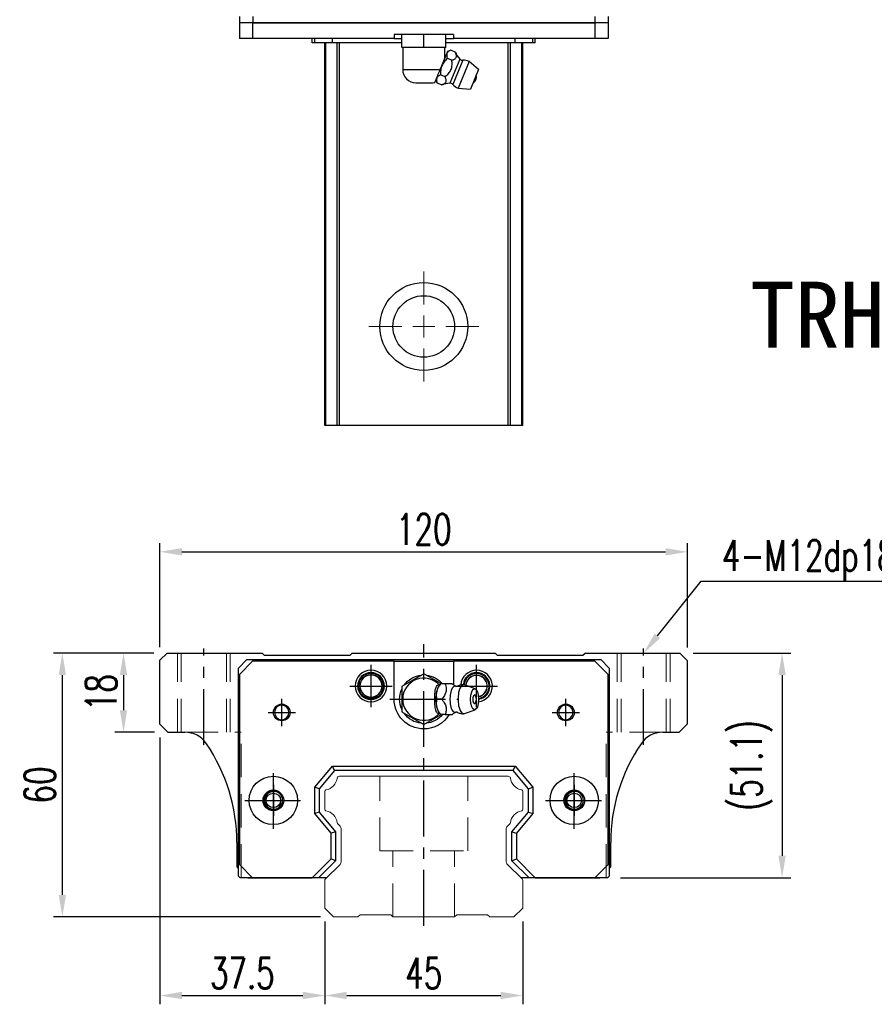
# Model space of a CAD drawing. Header units: millimetres. Extents: x 65 to 613, y 152 to 622.
# Tile 1 of 3: x 65 to 259, y 173 to 397. Entities that reach past the tile are written whole.
import ezdxf
from ezdxf import colors
from ezdxf.entities.mleader import LeaderData, LeaderLine
from ezdxf.enums import TextEntityAlignment as Align
from ezdxf.math import Vec2, Vec3

# ---------------------------------------------------------------- set-up
doc = ezdxf.new("R2010")
doc.units = ezdxf.units.MM
doc.header["$LTSCALE"] = 2
doc.header["$PDSIZE"] = -1
for name, pattern in [('CENTER', [10.16, 6.35, -1.27, 1.27, -1.27]), ('DASHED', [0.75, 0.5, -0.25]), ('HIDDEN', [1.905, 1.27, -0.635])]:
    doc.linetypes.add(name, pattern=pattern)
for name, color, linetype in [('2', 7, 'Continuous'), ('CHA', 2, 'Continuous'), ('CL', 1, 'CENTER'), ('HID', 2, 'DASHED'), ('OUT', 3, 'Continuous'), ('中心線', 1, 'CENTER')]:
    doc.layers.add(name, color=color, linetype=linetype)
doc.styles.add('DIM-7', font='SIMPLEX.shx', dxfattribs={"width": 0.7, "bigfont": 'chineset.shx'})
doc.styles.add('T', font='kaiu.ttf')
doc.dimstyles.new('CNS', dxfattribs={"dimtxt": 3.5, "dimasz": 2.5, "dimexe": 1, "dimexo": 1.5, "dimgap": 0.09, "dimtad": 0, "dimdsep": 46, "dimtxsty": 'DIM-7', "dimcen": 0.09, "dimclrd": 1, "dimclre": 1, "dimclrt": 4, "dimadec": 0, "dimazin": 0, "dimtfac": 1, "dimtix": 1, "dimtmove": 2, "dimatfit": 3, "dimfxl": 1, "dimtvp": 0.971429, "dimtolj": 1, "dimarcsym": 0})

# ---------------------------------------------------------------- blocks, each defined once
blk = doc.blocks.new('*D35')
at = {"color": 7, "lineweight": -2}
for p, q in [((96.69, 253.88), (96.69, 277.55)), ((101.69, 275.55), (211.69, 275.55)), ((216.69, 253.78), (216.69, 277.55))]:
    blk.add_line(p, q, dxfattribs=at)
at = {"color": 7}
for points in [[(101.69, 276.38), (101.69, 274.71), (96.69, 275.55)], [(211.69, 276.38), (211.69, 274.71), (216.69, 275.55)]]:
    blk.add_solid(points, dxfattribs=at)
at = {"layer": 'DEFPOINTS', "color": 0}
for p in [(216.69, 275.55), (96.69, 250.88), (216.69, 250.78)]:
    blk.add_point(p, dxfattribs=at)
at = {"color": 7, "insert": (156.69, 280.65), "char_height": 7, "attachment_point": 5, "style": 'DIM-7'}
blk.add_mtext('\\A1;120', dxfattribs=at)
blk = doc.blocks.new('*D37')
at = {"color": 7, "lineweight": -2}
for p, q in [((95.34, 252.53), (86.42, 252.53)), ((88.42, 247.53), (88.42, 239.53)), ((95.49, 234.53), (86.42, 234.53))]:
    blk.add_line(p, q, dxfattribs=at)
at = {"color": 7}
for points in [[(87.58, 247.53), (89.25, 247.53), (88.42, 252.53)], [(87.58, 239.53), (89.25, 239.53), (88.42, 234.53)]]:
    blk.add_solid(points, dxfattribs=at)
at = {"layer": 'DEFPOINTS', "color": 0}
for p in [(98.34, 252.53), (88.42, 234.53), (98.49, 234.53)]:
    blk.add_point(p, dxfattribs=at)
at = {"color": 7, "insert": (83.32, 243.53), "char_height": 7, "attachment_point": 5, "rotation": 90, "style": 'DIM-7'}
blk.add_mtext('\\A1;18', dxfattribs=at)
blk = doc.blocks.new('*D38')
at = {"color": 7, "lineweight": -2}
for p, q in [((95.34, 252.53), (72.5, 252.53)), ((74.5, 247.53), (74.5, 197.53)), ((133.19, 192.53), (72.5, 192.53))]:
    blk.add_line(p, q, dxfattribs=at)
at = {"color": 7}
for points in [[(73.66, 247.53), (75.33, 247.53), (74.5, 252.53)], [(73.66, 197.53), (75.33, 197.53), (74.5, 192.53)]]:
    blk.add_solid(points, dxfattribs=at)
at = {"layer": 'DEFPOINTS', "color": 0}
for p in [(98.34, 252.53), (74.5, 192.53), (136.19, 192.53)]:
    blk.add_point(p, dxfattribs=at)
at = {"color": 7, "insert": (69.4, 222.53), "char_height": 7, "attachment_point": 5, "rotation": 90, "style": 'DIM-7'}
blk.add_mtext('\\A1;60', dxfattribs=at)
blk = doc.blocks.new('*D39')
at = {"color": 7, "lineweight": -2}
for p, q in [((96.69, 233.33), (96.69, 172.67)), ((134.19, 191.53), (134.19, 172.67)), ((101.69, 174.67), (129.19, 174.67))]:
    blk.add_line(p, q, dxfattribs=at)
at = {"color": 7}
for points in [[(101.69, 175.51), (101.69, 173.84), (96.69, 174.67)], [(129.19, 175.51), (129.19, 173.84), (134.19, 174.67)]]:
    blk.add_solid(points, dxfattribs=at)
at = {"layer": 'DEFPOINTS', "color": 0}
for p in [(96.69, 236.33), (134.19, 194.53), (134.19, 174.67)]:
    blk.add_point(p, dxfattribs=at)
at = {"color": 7, "insert": (115.44, 179.77), "char_height": 7, "attachment_point": 5, "style": 'DIM-7'}
blk.add_mtext('\\A1;37.5', dxfattribs=at)
blk = doc.blocks.new('*D40')
at = {"color": 7, "lineweight": -2}
for p, q in [((134.19, 191.53), (134.19, 172.67)), ((179.19, 191.53), (179.19, 172.67)), ((139.19, 174.67), (174.19, 174.67))]:
    blk.add_line(p, q, dxfattribs=at)
at = {"color": 7}
for points in [[(139.19, 175.51), (139.19, 173.84), (134.19, 174.67)], [(174.19, 175.51), (174.19, 173.84), (179.19, 174.67)]]:
    blk.add_solid(points, dxfattribs=at)
at = {"layer": 'DEFPOINTS', "color": 0}
for p in [(134.19, 194.53), (179.19, 194.53), (179.19, 174.67)]:
    blk.add_point(p, dxfattribs=at)
at = {"color": 7, "insert": (156.69, 179.77), "char_height": 7, "attachment_point": 5, "style": 'DIM-7'}
blk.add_mtext('\\A1;45', dxfattribs=at)
blk = doc.blocks.new('*D41')
at = {"color": 7, "lineweight": -2}
for p, q in [((217.94, 252.53), (240.17, 252.53)), ((238.17, 247.53), (238.17, 206.43)), ((201.44, 201.43), (240.17, 201.43))]:
    blk.add_line(p, q, dxfattribs=at)
at = {"color": 7}
for points in [[(237.34, 247.53), (239, 247.53), (238.17, 252.53)], [(237.34, 206.43), (239, 206.43), (238.17, 201.43)]]:
    blk.add_solid(points, dxfattribs=at)
at = {"layer": 'DEFPOINTS', "color": 0}
for p in [(214.94, 252.53), (198.44, 201.43), (238.17, 201.43)]:
    blk.add_point(p, dxfattribs=at)
at = {"color": 7, "insert": (231.24, 226.98), "char_height": 7, "attachment_point": 5, "rotation": 90, "style": 'DIM-7'}
blk.add_mtext('\\A1;(51.1)', dxfattribs=at)
blk = doc.blocks.new('SW_CENTERMARKSYMBOL_2')
at = {"color": 0, "linetype": 'Continuous', "lineweight": 18}
for p, q in [((0, 5), (0, 12.5)), ((0, 0), (0, 2.5)), ((-5, 0), (-12.5, 0)), ((0, 0), (-2.5, 0)), ((0, 0), (0, -2.5)), ((0, 0), (2.5, 0)), ((5, 0), (12.5, 0)), ((0, -5), (0, -12.5))]:
    blk.add_line(p, q, dxfattribs=at)

msp = doc.modelspace()

# ---------------------------------------------------------------- linework, layer by layer
at = {"color": 7, "linetype": 'Continuous', "lineweight": 25}
for p, q in [((114.793, 397.278), (114.793, 395.778)), ((117.793, 397.278), (117.793, 395.778)), ((195.593, 397.278), (195.593, 395.778)), ((198.593, 397.278), (198.593, 395.778)), ((114.768, 395.778), (114.768, 392.278)), ((117.768, 395.778), (114.768, 395.778)), ((117.768, 395.778), (117.768, 392.278)), ((195.618, 395.778), (117.768, 395.778)), ((117.793, 395.778), (195.593, 395.778)), ((195.618, 395.778), (195.618, 392.278)), ((198.618, 395.778), (195.618, 395.778)), ((198.618, 395.778), (198.618, 392.278)), ((117.768, 392.278), (114.768, 392.278)), ((149.943, 392.278), (117.768, 392.278)), ((131.341, 391.278), (131.341, 392.278)), ((131.893, 391.278), (131.893, 392.278)), ((135.907, 391.278), (135.907, 392.278)), ((149.943, 393.178), (149.943, 392.278)), ((163.443, 393.178), (149.943, 393.178)), ((149.943, 392.278), (151.693, 392.278)), ((151.693, 390.178), (151.693, 393.178)), ((156.693, 390.178), (156.693, 393.178)), ((161.693, 390.178), (161.693, 393.178)), ((161.693, 392.278), (163.443, 392.278)), ((163.443, 393.178), (163.443, 392.278)), ((195.618, 392.278), (163.443, 392.278)), ((177.479, 391.278), (177.479, 392.278)), ((181.493, 391.278), (181.493, 392.278)), ((182.046, 391.278), (182.046, 392.278)), ((198.618, 392.278), (195.618, 392.278)), ((131.893, 391.278), (131.341, 391.278)), ((135.907, 391.278), (131.893, 391.278)), ((134.193, 304.278), (134.193, 391.278)), ((134.433, 304.278), (134.433, 391.278)), ((151.693, 391.278), (135.907, 391.278)), ((137.009, 304.278), (137.009, 391.278)), ((137.503, 304.278), (137.503, 391.278)), ((156.693, 390.178), (151.693, 390.178)), ((151.893, 390.178), (151.893, 385.178)), ((161.693, 390.178), (156.693, 390.178)), ((161.493, 387.851), (161.493, 390.178)), ((177.479, 391.278), (161.693, 391.278)), ((162.851, 389.584), (162.079, 389.264)), ((163.851, 389.17), (162.851, 389.584)), ((175.883, 304.278), (175.883, 391.278)), ((176.378, 304.278), (176.378, 391.278)), ((181.493, 391.278), (177.479, 391.278)), ((178.954, 304.278), (178.954, 391.278)), ((179.193, 304.278), (179.193, 391.278)), ((182.046, 391.278), (181.493, 391.278)), ((162.079, 389.264), (160.257, 384.866)), ((163.078, 387.303), (162.078, 387.717)), ((164.912, 387.561), (162.646, 382.09)), ((165.549, 387.304), (163.278, 381.822)), ((151.893, 385.178), (160.386, 385.178)), ((167.01, 387.059), (164.485, 380.962)), ((169.16, 385.194), (167.01, 387.059)), ((169.16, 385.194), (167.323, 380.76)), ((159.438, 382.889), (159.758, 382.117)), ((161.531, 383.569), (160.532, 383.984)), ((154.893, 382.178), (158.493, 382.178)), ((160.758, 381.703), (159.758, 382.117)), ((164.485, 380.962), (167.323, 380.76)), ((175.883, 304.278), (137.503, 304.278))]:
    msp.add_line(p, q, dxfattribs=at)
for radius in [10, 7]:
    msp.add_circle((156.693, 326.778), radius, dxfattribs=at)
for centre, radius, start, end in [((169.326, 391.625), 6, 204.03595, 222.63712), ((165.501, 388.103), 0.8, 222.63712, 273.45127), ((165.747, 384.01), 3.3, 67.5, 93.45127), ((154.893, 385.178), 3, 180, 270), ((166.841, 383.558), 1.817, 304.10151, 10.89849), ((158.493, 385.178), 3, 270, 283.68025), ((162.893, 376.095), 6, 92.36288, 110.89314), ((162.679, 381.291), 0.8, 41.54873, 92.36288), ((165.747, 384.01), 3.3, 221.54873, 247.5)]:
    msp.add_arc(centre, radius, start, end, dxfattribs=at)
for points, knots in [([(162.851, 389.584), (162.645, 389.499), (162.459, 389.401), (162.231, 389.224), (162.163, 389.16), (162.047, 389.02), (162, 388.943), (161.898, 388.699), (161.881, 388.518), (161.929, 388.128), (161.992, 387.925), (162.078, 387.717)], [0, 0, 0, 0, 0.25, 0.25, 0.375, 0.375, 0.5, 0.5, 0.75, 0.75, 1, 1, 1, 1]), ([(162.078, 387.717), (161.813, 387.487), (161.563, 387.239), (161.123, 386.684), (160.94, 386.384), (160.738, 385.896), (160.682, 385.727), (160.597, 385.385), (160.566, 385.212), (160.506, 384.689), (160.507, 384.332), (160.532, 383.984)], [0, 0, 0, 0, 0.25, 0.25, 0.5, 0.5, 0.625, 0.625, 0.75, 0.75, 1, 1, 1, 1]), ([(161.531, 383.569), (161.808, 383.798), (162.079, 384.032), (162.445, 384.425), (162.56, 384.565), (162.761, 384.86), (162.847, 385.016), (162.985, 385.347), (163.035, 385.521), (163.102, 385.872), (163.119, 386.05), (163.139, 386.589), (163.112, 386.947), (163.078, 387.303)], [0, 0, 0, 0, 0.25, 0.25, 0.375, 0.375, 0.5, 0.5, 0.625, 0.625, 0.75, 0.75, 1, 1, 1, 1]), ([(163.078, 387.303), (163.293, 387.385), (163.504, 387.471), (163.773, 387.632), (163.855, 387.692), (163.989, 387.825), (164.042, 387.899), (164.111, 388.065), (164.126, 388.156), (164.126, 388.345), (164.111, 388.444), (164.034, 388.749), (163.946, 388.959), (163.851, 389.17)], [0, 0, 0, 0, 0.25, 0.25, 0.375, 0.375, 0.5, 0.5, 0.625, 0.625, 0.75, 0.75, 1, 1, 1, 1]), ([(160.386, 385.178), (160.3, 384.97), (160.127, 384.552), (159.849, 383.882), (159.603, 383.287), (159.407, 382.814), (159.246, 382.426), (159.174, 382.251), (159.189, 382.288), (159.194, 382.301)], [0, 0, 0, 0, 0.1322509, 0.2649098, 0.3927052, 0.5165745, 0.6475103, 0.8744064, 1, 1, 1, 1]), ([(160.532, 383.984), (160.325, 383.898), (160.14, 383.8), (159.911, 383.624), (159.843, 383.56), (159.728, 383.419), (159.68, 383.342), (159.578, 383.098), (159.561, 382.917), (159.609, 382.527), (159.672, 382.324), (159.758, 382.117)], [0, 0, 0, 0, 0.25, 0.25, 0.375, 0.375, 0.5, 0.5, 0.75, 0.75, 1, 1, 1, 1]), ([(160.758, 381.703), (160.974, 381.785), (161.184, 381.871), (161.453, 382.031), (161.535, 382.091), (161.669, 382.224), (161.722, 382.298), (161.791, 382.464), (161.807, 382.555), (161.806, 382.744), (161.791, 382.843), (161.714, 383.149), (161.626, 383.359), (161.531, 383.569)], [0, 0, 0, 0, 0.25, 0.25, 0.375, 0.375, 0.5, 0.5, 0.625, 0.625, 0.75, 0.75, 1, 1, 1, 1]), ([(134.433, 304.278), (134.371, 304.278), (134.306, 304.278), (134.216, 304.278), (134.193, 304.278), (134.193, 304.278)], [0, 0, 0, 0, 0.5, 0.5, 1, 1, 1, 1]), ([(137.009, 304.278), (136.962, 304.278), (136.868, 304.278), (136.578, 304.278), (136.383, 304.278), (135.911, 304.278), (135.636, 304.278), (135.049, 304.278), (134.738, 304.278), (134.433, 304.278)], [0, 0, 0, 0, 0.25, 0.25, 0.5, 0.5, 0.75, 0.75, 1, 1, 1, 1]), ([(137.503, 304.278), (137.449, 304.278), (137.391, 304.278), (137.279, 304.278), (137.224, 304.278), (137.131, 304.278), (137.092, 304.278), (137.035, 304.278), (137.017, 304.278), (137.009, 304.278)], [0, 0, 0, 0, 0.25, 0.25, 0.5, 0.5, 0.75, 0.75, 1, 1, 1, 1]), ([(176.378, 304.278), (176.37, 304.278), (176.352, 304.278), (176.295, 304.278), (176.256, 304.278), (176.162, 304.278), (176.108, 304.278), (175.996, 304.278), (175.938, 304.278), (175.883, 304.278)], [0, 0, 0, 0, 0.25, 0.25, 0.5, 0.5, 0.75, 0.75, 1, 1, 1, 1]), ([(178.954, 304.278), (178.648, 304.278), (178.338, 304.278), (177.751, 304.278), (177.476, 304.278), (177.004, 304.278), (176.808, 304.278), (176.519, 304.278), (176.425, 304.278), (176.378, 304.278)], [0, 0, 0, 0, 0.25, 0.25, 0.5, 0.5, 0.75, 0.75, 1, 1, 1, 1]), ([(179.193, 304.278), (179.193, 304.278), (179.171, 304.278), (179.081, 304.278), (179.016, 304.278), (178.954, 304.278)], [0, 0, 0, 0, 0.5, 0.5, 1, 1, 1, 1])]:
    msp.add_open_spline(points, degree=3, knots=knots, dxfattribs=at)
at = {"layer": '2', "color": 7, "linetype": 'Continuous'}
for p, q in [((114.543, 249.133), (116.443, 251.033)), ((116.443, 251.033), (196.943, 251.033)), ((196.943, 251.033), (198.843, 249.133)), ((114.543, 201.833), (114.543, 249.133)), ((117.768, 250.683), (114.768, 247.683)), ((149.943, 250.683), (117.768, 250.683)), ((149.943, 250.683), (163.443, 250.683)), ((149.943, 242.033), (149.943, 250.683)), ((163.443, 250.683), (163.443, 245.279)), ((195.618, 250.683), (163.443, 250.683)), ((198.618, 247.683), (195.618, 250.683)), ((198.843, 249.133), (198.843, 201.833)), ((114.768, 247.683), (114.768, 204.433)), ((156.693, 247.806), (151.693, 244.919)), ((160.549, 245.58), (156.693, 247.806)), ((198.618, 204.433), (198.618, 247.683)), ((151.693, 244.919), (151.693, 239.146)), ((160.521, 245.534), (160.213, 245.168)), ((163.134, 245.533), (161.538, 245.533)), ((168.37, 244.41), (165.923, 245.301)), ((165.923, 238.764), (168.37, 239.656)), ((151.693, 239.146), (156.693, 236.259)), ((156.693, 236.259), (160.631, 238.533)), ((160.213, 238.897), (160.521, 238.531)), ((131.893, 222.049), (135.907, 226.833)), ((136.374, 225.833), (135.907, 226.833)), ((135.907, 226.833), (177.479, 226.833)), ((177.013, 225.833), (177.479, 226.833)), ((177.479, 226.833), (181.493, 222.049)), ((136.374, 225.833), (132.893, 221.685)), ((177.013, 225.833), (136.374, 225.833)), ((180.493, 221.685), (177.013, 225.833)), ((131.893, 216.016), (131.893, 222.049)), ((132.893, 221.685), (131.893, 222.049)), ((132.893, 221.685), (132.893, 216.38)), ((180.493, 221.685), (181.493, 222.049)), ((180.493, 216.38), (180.493, 221.685)), ((181.493, 222.049), (181.493, 216.016)), ((132.893, 216.38), (131.893, 216.016)), ((135.643, 211.547), (131.893, 216.016)), ((132.893, 216.38), (136.643, 211.911)), ((176.743, 211.911), (180.493, 216.38)), ((181.493, 216.016), (177.743, 211.547)), ((180.493, 216.38), (181.493, 216.016)), ((136.643, 211.911), (135.643, 211.547)), ((135.643, 205.735), (135.643, 211.547)), ((136.643, 211.911), (136.643, 205.321)), ((176.743, 205.321), (176.743, 211.911)), ((176.743, 211.911), (177.743, 211.547)), ((177.743, 211.547), (177.743, 205.735)), ((114.768, 204.433), (117.768, 201.433)), ((131.341, 201.433), (135.643, 205.735)), ((136.643, 205.321), (132.755, 201.433)), ((136.643, 205.321), (135.643, 205.735)), ((176.743, 205.321), (177.743, 205.735)), ((180.632, 201.433), (176.743, 205.321)), ((177.743, 205.735), (182.046, 201.433)), ((195.618, 201.433), (198.618, 204.433)), ((114.543, 201.833), (114.943, 201.433)), ((198.443, 201.433), (198.843, 201.833)), ((133.761, 201.433), (114.943, 201.433)), ((117.768, 201.433), (131.341, 201.433)), ((132.755, 201.433), (131.341, 201.433)), ((134.593, 201.433), (132.755, 201.433)), ((180.632, 201.433), (178.793, 201.433)), ((198.443, 201.433), (179.625, 201.433)), ((182.046, 201.433), (180.632, 201.433)), ((182.046, 201.433), (195.618, 201.433))]:
    msp.add_line(p, q, dxfattribs=at)
at = {"layer": '2', "color": 7, "linetype": 'DASHED'}
for p, q in [((192.763, 220.005), (192.765, 220.001)), ((192.774, 218.081), (192.771, 218.077))]:
    msp.add_line(p, q, dxfattribs=at)
at = {"layer": '2', "color": 7, "linetype": 'Continuous'}
for centre, radius, start, end in [((144.693, 245.033), 3.6, 90, 270), ((144.693, 245.033), 3.6, 270, 90), ((168.693, 245.033), 3.6, 90, 176.19441), ((168.693, 245.033), 3.6, 277.04436, 90), ((144.693, 245.033), 3.041, 90, 270), ((144.693, 245.033), 2.853, 90, 270), ((144.693, 245.033), 2.55, 90, 270), ((144.693, 245.033), 2.507, 90, 270), ((144.693, 245.033), 3.041, 270, 90), ((144.693, 245.033), 2.853, 270, 90), ((144.693, 245.033), 2.55, 270, 90), ((144.693, 245.033), 2.507, 270, 90), ((156.693, 242.033), 4.8, 41.84413, 318.15588), ((168.693, 245.033), 3.041, 90, 174.4707), ((168.693, 245.033), 2.853, 90, 174.20247), ((168.693, 245.033), 2.45, 90, 176.49137), ((168.693, 245.033), 2.406, 90, 176.8003), ((168.693, 245.033), 3.041, 278.85328, 90), ((168.693, 245.033), 2.853, 279.38756, 90), ((168.693, 245.033), 2.45, 280.34306, 90), ((168.693, 245.033), 2.406, 280.42656, 90), ((166.842, 242.033), 1.817, 334.63803, 25.36197), ((124.393, 239.033), 1.65, 90, 270), ((124.393, 239.033), 1.65, 270, 90), ((188.993, 239.033), 1.65, 90, 270), ((188.993, 239.033), 1.65, 270, 90), ((122.485, 219.033), 2.1, 90, 270), ((122.485, 219.033), 2.1, 270, 90), ((190.902, 219.033), 2.1, 0, 180), ((190.902, 219.033), 2.1, 180, 0)]:
    msp.add_arc(centre, radius, start, end, dxfattribs=at)
at = {"layer": '2', "color": 7, "linetype": 'Continuous', "extrusion": (0, 0, -1)}
for centre, radius, start, end in [((-156.693, 242.033), 5.5, 35.38002, 84.61998), ((-156.693, 242.033), 5.5, 95.38002, 140.47938), ((-156.693, 242.033), 5.5, 335.38002, 24.61998), ((-156.693, 242.033), 6.75, 270, 0), ((-188.993, 239.033), 1.9, 270, 90), ((-188.993, 239.033), 1.9, 90, 270), ((-156.693, 242.033), 5.5, 275.38002, 324.61998), ((-156.693, 242.033), 6.75, 211.23293, 270), ((-156.693, 242.033), 5.5, 219.5212, 264.61998), ((-122.485, 219.033), 5.5, 270, 90), ((-122.485, 219.033), 5.5, 90, 270), ((-190.902, 219.033), 5.5, 270, 90), ((-190.902, 219.033), 5.5, 90, 270), ((-122.485, 219.033), 2.35, 270, 90), ((-122.485, 219.033), 2.35, 90, 270), ((-190.902, 219.033), 2.35, 270, 90), ((-190.902, 219.033), 2.35, 90, 270)]:
    msp.add_arc(centre, radius, start, end, dxfattribs=at)
at = {"layer": '2', "color": 7, "linetype": 'Continuous'}
for centre, major_axis, start_param, end_param in [((160.759, 242.033), (0, 3.445), 0.4270949, 2.7144982), ((163.781, 242.033), (0, 2.962), 0, 3.3369601), ((163.781, 242.033), (0, 2.962), 6.088701, 6.2831853), ((165.748, 242.033), (0, 3.3), 0, 3.2800193), ((165.748, 242.033), (0, 3.3), 6.1446609, 6.2831853), ((168.243, 242.033), (0, 1), 0, 3.8207651), ((168.243, 242.033), (0, 1), 5.6039136, 6.2831853)]:
    msp.add_ellipse(centre, major_axis=major_axis, ratio=0.382683, start_param=start_param, end_param=end_param, dxfattribs=at)
msp.add_ellipse((168.243, 242.033), major_axis=(0, 2.4), ratio=0.382683, dxfattribs=at)
for points, knots in [([(160.26, 238.844), (160.216, 238.81), (160.17, 238.786), (160.033, 238.746), (159.939, 238.76), (159.765, 238.871), (159.682, 238.966), (159.538, 239.216), (159.474, 239.373), (159.366, 239.733), (159.321, 239.942), (159.228, 240.539), (159.2, 240.95), (159.167, 241.949), (159.17, 242.554), (159.227, 243.449), (159.259, 243.757), (159.352, 244.275), (159.408, 244.498), (159.547, 244.873), (159.631, 245.03), (159.803, 245.228), (159.89, 245.284), (160.063, 245.317), (160.15, 245.295), (160.242, 245.235), (160.251, 245.228), (160.26, 245.221)], [0, 0, 0, 0, 0.0360275, 0.0360275, 0.1070265, 0.1070265, 0.1753847, 0.1753847, 0.2415106, 0.2415106, 0.3113086, 0.3113086, 0.4329125, 0.4329125, 0.6100429, 0.6100429, 0.7029399, 0.7029399, 0.7803107, 0.7803107, 0.858407, 0.858407, 0.9263707, 0.9263707, 0.9927712, 0.9927712, 1, 1, 1, 1]), ([(159.764, 242.033), (159.593, 242.58), (159.515, 243.165), (159.782, 244.387), (160.122, 244.982), (160.537, 245.532)], [0, 0, 0, 0, 0.5, 0.5, 1, 1, 1, 1]), ([(161.538, 245.533), (161.657, 245.187), (161.768, 244.832), (161.826, 244.203), (161.808, 243.935), (161.662, 243.407), (161.535, 243.145), (161.202, 242.598), (160.985, 242.313), (160.765, 242.033)], [0, 0, 0, 0, 0.316279, 0.316279, 0.5305075, 0.5305075, 0.7443494, 0.7443494, 1, 1, 1, 1]), ([(164.025, 244.936), (163.85, 245.022), (163.521, 245.208), (163.219, 245.444), (163.119, 245.547), (163.118, 245.549)], [0, 0, 0, 0, 0.4665667, 0.9926759, 1, 1, 1, 1]), ([(164.169, 244.931), (164.17, 244.931), (164.169, 244.93), (164.034, 244.921), (164.02, 244.93), (164.016, 244.934)], [0, 0, 0, 0, 0.2139158, 0.7161953, 1, 1, 1, 1]), ([(165.749, 245.311), (165.584, 245.321), (165.185, 245.31), (164.643, 245.165), (164.299, 244.992), (164.171, 244.914)], [0, 0, 0, 0, 0.2958099, 0.7301371, 1, 1, 1, 1]), ([(160.537, 238.533), (160.124, 239.08), (159.788, 239.665), (159.515, 240.887), (159.592, 241.482), (159.764, 242.032)], [0, 0, 0, 0, 0.5, 0.5, 1, 1, 1, 1]), ([(160.765, 242.033), (161.037, 241.687), (161.305, 241.332), (161.64, 240.703), (161.741, 240.435), (161.828, 239.907), (161.817, 239.645), (161.725, 239.098), (161.634, 238.813), (161.538, 238.533)], [0, 0, 0, 0, 0.316279, 0.316279, 0.5305075, 0.5305075, 0.7443494, 0.7443494, 1, 1, 1, 1]), ([(161.538, 238.533), (162.093, 238.533), (162.654, 238.533), (163.111, 238.533), (163.149, 238.533), (163.135, 238.533)], [0, 0, 0, 0, 0.6004936, 0.6004936, 1, 1, 1, 1]), ([(163.137, 238.529), (163.155, 238.547), (163.294, 238.685), (163.597, 238.915), (163.913, 239.072), (164.025, 239.122)], [0, 0, 0, 0, 0.0950335, 0.7034174, 1, 1, 1, 1]), ([(164.011, 239.128), (164.027, 239.137), (164.058, 239.157), (164.194, 239.118), (164.181, 239.13), (164.179, 239.131)], [0, 0, 0, 0, 0.3884838, 0.9316371, 1, 1, 1, 1]), ([(164.176, 239.15), (164.307, 239.071), (164.652, 238.896), (165.192, 238.756), (165.587, 238.742), (165.749, 238.75)], [0, 0, 0, 0, 0.2760067, 0.7089354, 1, 1, 1, 1])]:
    msp.add_open_spline(points, degree=3, knots=knots, dxfattribs=at)
for points, degree in [([(160.537, 245.533), (160.526, 245.533), (160.52, 245.533), (160.52, 245.533)], 3), ([(161.538, 245.533), (160.537, 245.533)], 1), ([(160.765, 242.033), (159.764, 242.033)], 1), ([(161.538, 238.533), (160.537, 238.533)], 1)]:
    msp.add_open_spline(points, degree=degree, dxfattribs=at)
at = {"layer": '2', "color": 7, "linetype": 'DASHED'}
for points in [[(120.803, 220.289), (120.802, 220.288), (120.801, 220.287), (120.8, 220.286)], [(120.811, 217.765), (120.812, 217.763), (120.813, 217.762), (120.814, 217.761)]]:
    msp.add_open_spline(points, degree=3, dxfattribs=at)
at = {"layer": 'CL', "color": 7}
for p, q in [((106.693, 231.642), (106.693, 253.533)), ((156.693, 190.533), (156.693, 254.533)), ((206.693, 231.642), (206.693, 253.533)), ((144.693, 240.233), (144.693, 249.833)), ((168.693, 240.233), (168.693, 249.833)), ((139.893, 245.033), (149.493, 245.033)), ((163.893, 245.033), (173.493, 245.033)), ((124.393, 235.933), (124.393, 242.133)), ((148.943, 242.033), (164.443, 242.033)), ((188.993, 235.933), (188.993, 242.133)), ((121.293, 239.033), (127.493, 239.033)), ((185.893, 239.033), (192.093, 239.033)), ((122.485, 212.533), (122.485, 225.533)), ((190.902, 212.533), (190.902, 225.533)), ((115.985, 219.033), (128.985, 219.033)), ((184.402, 219.033), (197.402, 219.033))]:
    msp.add_line(p, q, dxfattribs=at)
at = {"layer": 'HID', "color": 7, "linetype": 'HIDDEN', "lineweight": 0, "ltscale": 3}
for p, q in [((100.693, 234.533), (100.693, 252.533)), ((101.543, 234.533), (101.543, 252.533)), ((111.843, 234.533), (111.843, 252.533)), ((112.693, 234.533), (112.693, 252.533)), ((200.693, 234.533), (200.693, 252.533)), ((201.543, 234.533), (201.543, 252.533)), ((211.843, 234.533), (211.843, 252.533)), ((212.693, 234.533), (212.693, 252.533)), ((102.321, 234.533), (115.193, 234.533)), ((115.193, 201.433), (115.193, 234.533)), ((198.193, 201.433), (198.193, 234.533)), ((211.065, 234.533), (198.193, 234.533)), ((146.693, 207.533), (146.693, 224.533)), ((166.693, 207.533), (166.693, 224.533)), ((146.693, 207.533), (166.693, 207.533)), ((149.693, 192.533), (149.693, 207.533)), ((163.693, 192.533), (163.693, 207.533))]:
    msp.add_line(p, q, dxfattribs=at)
at = {"layer": 'OUT', "color": 7}
for p, q in [((98.343, 252.533), (96.693, 250.883)), ((96.693, 236.333), (96.693, 250.883)), ((98.343, 252.533), (119.943, 252.533)), ((120.493, 251.983), (119.943, 252.533)), ((139.893, 251.983), (120.493, 251.983)), ((140.443, 252.533), (139.893, 251.983)), ((140.443, 252.533), (172.943, 252.533)), ((173.493, 251.983), (172.943, 252.533)), ((192.893, 251.983), (173.493, 251.983)), ((193.443, 252.533), (192.893, 251.983)), ((193.443, 252.533), (214.943, 252.533)), ((216.693, 250.783), (214.943, 252.533)), ((216.693, 236.433), (216.693, 250.783)), ((96.693, 236.333), (98.493, 234.533)), ((214.793, 234.533), (216.693, 236.433)), ((98.493, 234.533), (102.321, 234.533)), ((211.065, 234.533), (214.793, 234.533)), ((114.193, 209.433), (114.193, 203.933)), ((199.193, 203.933), (199.193, 209.433)), ((114.193, 203.933), (114.543, 203.583)), ((198.843, 203.583), (199.193, 203.933)), ((116.693, 201.433), (129.893, 201.433)), ((183.493, 201.433), (196.693, 201.433))]:
    msp.add_line(p, q, dxfattribs=at)
at = {"layer": 'OUT', "color": 7, "linetype": 'Continuous', "lineweight": 15}
for p, q in [((175.883, 224.533), (137.503, 224.533)), ((134.193, 221.103), (134.193, 216.963)), ((179.193, 216.963), (179.193, 221.103)), ((137.15, 213.679), (137.65, 213.178)), ((175.736, 213.178), (176.237, 213.679)), ((137.943, 212.471), (137.943, 205.197)), ((175.443, 205.197), (175.443, 212.471)), ((137.651, 204.49), (134.34, 201.179)), ((179.047, 201.179), (175.736, 204.49)), ((134.193, 200.826), (134.193, 194.533)), ((179.193, 194.533), (179.193, 200.826)), ((134.193, 194.533), (136.193, 192.533)), ((136.193, 192.533), (141.693, 192.533)), ((141.693, 192.533), (142.193, 193.033)), ((142.193, 193.033), (149.193, 193.033)), ((149.193, 193.033), (149.693, 192.533)), ((149.693, 192.533), (163.693, 192.533)), ((163.693, 192.533), (164.193, 193.033)), ((164.193, 193.033), (171.193, 193.033)), ((171.193, 193.033), (171.693, 192.533)), ((171.693, 192.533), (177.193, 192.533)), ((177.193, 192.533), (179.193, 194.533))]:
    msp.add_line(p, q, dxfattribs=at)
at = {"layer": 'OUT', "color": 7}
for centre in [(122.483, 219.033), (190.903, 219.033)]:
    msp.add_circle(centre, 1.65, dxfattribs=at)
at = {"layer": 'OUT', "color": 7, "linetype": 'ByBlock', "extrusion": (0, 0, -1)}
for start, end in [(270, 90), (90, 270)]:
    msp.add_arc((-124.393, 239.033), 1.9, start, end, dxfattribs=at)
at = {"layer": 'OUT', "color": 7}
for centre, radius, start, end in [((102.321, 228.533), 6, 34.17793, 90), ((211.065, 228.533), 6, 90, 145.82207), ((74.193, 209.433), 40, 0, 34.17793), ((239.193, 209.433), 40, 145.82207, 180), ((122.483, 219.033), 2, 75, 345), ((190.903, 219.033), 2, 75, 345)]:
    msp.add_arc(centre, radius, start, end, dxfattribs=at)
at = {"layer": 'OUT', "color": 7, "linetype": 'Continuous', "lineweight": 15}
for centre, radius, start, end in [((133.776, 224.6), 3.27, 281.5912, 351.34524), ((137.503, 224.033), 0.5, 90, 171.34524), ((175.883, 224.033), 0.5, 8.65476, 90), ((179.611, 224.6), 3.27, 188.65476, 258.4088), ((134.493, 221.103), 0.3, 101.5912, 180.00001), ((178.893, 221.103), 0.3, 359.99999, 78.4088), ((134.493, 216.963), 0.3, 179.99999, 258.40879), ((133.776, 213.465), 3.27, 8.65476, 78.4088), ((179.611, 213.465), 3.27, 101.5912, 171.34524), ((178.893, 216.963), 0.3, 281.59121, 0.00001), ((137.503, 214.033), 0.5, 188.65476, 225), ((136.943, 212.471), 1, 359.99999, 45), ((176.443, 212.471), 1, 135, 180.00001), ((175.883, 214.033), 0.5, 315, 351.34524), ((136.943, 205.197), 1, 315.00001, 0.00001), ((176.443, 205.197), 1, 179.99999, 225), ((134.693, 200.826), 0.5, 135.00023, 180.00001), ((178.693, 200.826), 0.5, 0, 45)]:
    msp.add_arc(centre, radius, start, end, dxfattribs=at)
at = {"layer": '中心線', "color": 7, "ltscale": 3}
for p, q in [((122.483, 222.533), (122.483, 215.533)), ((190.903, 222.533), (190.903, 215.533)), ((118.983, 219.033), (125.983, 219.033)), ((187.403, 219.033), (194.403, 219.033))]:
    msp.add_line(p, q, dxfattribs=at)

# ---------------------------------------------------------------- block references
at = {"color": 7, "linetype": 'Continuous', "lineweight": 0}
msp.add_blockref('SW_CENTERMARKSYMBOL_2', (156.693, 326.778), dxfattribs=at)

# ---------------------------------------------------------------- texts
at = {"layer": 'CHA', "color": 7, "style": 'T'}
msp.add_text('TRH45FE-ZN', height=15, dxfattribs=at).set_placement((281.894, 329.344), align=Align.MIDDLE)

# ---------------------------------------------------------------- dimensions: what is measured, and where the dimension line sits
at = {"color": 7}
for base, p1, p2, angle, picture, middle in [((216.693, 275.546), (96.693, 250.883), (216.693, 250.783), 180, '*D35', (156.693, 280.646)), ((74.497, 192.533), (98.343, 252.533), (136.193, 192.533), 90, '*D38', (69.397, 222.533)), ((88.417, 234.533), (98.343, 252.533), (98.493, 234.533), 90, '*D37', (83.317, 243.533)), ((134.193, 174.672), (96.693, 236.333), (134.193, 194.533), 180, '*D39', (115.443, 179.772))]:
    dim = msp.add_linear_dim(base=base, p1=p1, p2=p2, angle=angle, dimstyle='CNS', override={"dimscale": 2, "dimgap": 0.8, "dimtad": 1, "dimclrd": 7, "dimclre": 7, "dimclrt": 7, "dimtmove": 1}, dxfattribs=at)
    dim.commit()
    dim.dimension.update_dxf_attribs({"geometry": picture, "text_midpoint": middle})
dim = msp.add_linear_dim(base=(238.171, 201.433), p1=(214.943, 252.533), p2=(198.443, 201.433), angle=90, text='(<>)', dimstyle='CNS', override={"dimscale": 2, "dimgap": 0.8, "dimtad": 1, "dimclrd": 7, "dimclre": 7, "dimclrt": 7, "dimtmove": 1}, dxfattribs=at)
dim.commit()
dim.dimension.update_dxf_attribs({"geometry": '*D41', "text_midpoint": (231.237, 226.983)})
dim = msp.add_linear_dim(base=(179.193, 174.672), p1=(134.193, 194.533), p2=(179.193, 194.533), dimstyle='CNS', override={"dimscale": 2, "dimgap": 0.8, "dimtad": 1, "dimclrd": 7, "dimclre": 7, "dimclrt": 7, "dimtmove": 1}, dxfattribs=at)
dim.commit()
dim.dimension.update_dxf_attribs({"geometry": '*D40', "text_midpoint": (156.693, 179.772)})

# ---------------------------------------------------------------- leaders
ml = msp.add_multileader_mtext('Standard', dxfattribs=at)
ml.set_content('{\\C7;4-M12dp18,%%C17}', color=4, style='DIM-7')
ml.set_leader_properties(color=7)
ml.build(insert=Vec2(0, 0))
ml.multileader.update_dxf_attribs({"text_left_attachment_type": 6, "text_right_attachment_type": 6, "dogleg_length": 0.36, "arrow_head_size": 5, "scale": 2})
ctx = ml.context
ctx.base_point, ctx.scale, ctx.char_height, ctx.arrow_head_size, ctx.landing_gap_size, ctx.plane_origin = Vec3(220.514, 268.899), 2, 7, 5, 4, Vec3(206.693, 252.533)
ctx.left_attachment, ctx.right_attachment = 6, 6
notes = []
notes.append((ctx, [(0, (1, 1, 0), (219.794, 268.899), (1, 0), 0.72, [(0, [(206.693, 252.533)], 0, [])])]))
ctx.mtext.insert, ctx.mtext.flow_direction = Vec3(224.514, 278.232), 5
for ctx, leaders in notes:
    for number, flags, end, landing, length, lines in leaders:
        leader = LeaderData()
        leader.index, (leader.has_last_leader_line, leader.has_dogleg_vector, leader.attachment_direction) = number, flags
        leader.last_leader_point, leader.dogleg_vector, leader.dogleg_length = Vec3(end), Vec3(landing), length
        for number, points, colour, breaks in lines:
            line = LeaderLine()
            line.index, line.vertices, line.color, line.breaks = number, Vec3.list(points), colors.encode_raw_color(colour), breaks
            leader.lines.append(line)
        ctx.leaders.append(leader)

doc.saveas('drawing.dxf')
